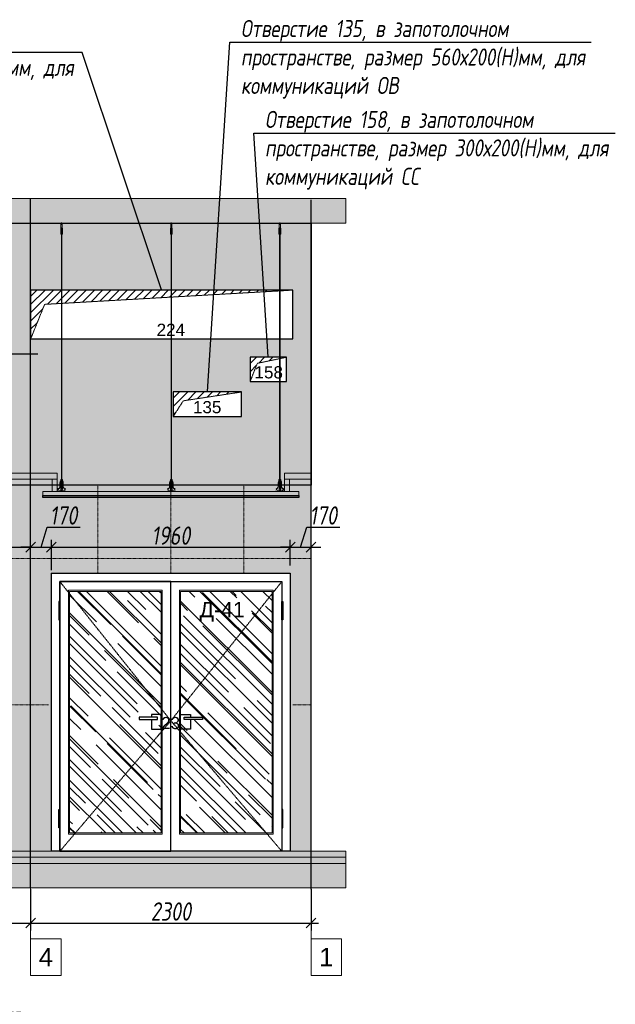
# Model space of a CAD drawing. Header units: millimetres. Extents: x -57162 to 485422, y -209335 to -9481.
# Tile 245 of 256: x 269166 to 274052, y -201041 to -192969. Entities that reach past the tile are written whole.
import ezdxf
from ezdxf import colors
from ezdxf.entities.mleader import LeaderData, LeaderLine
from ezdxf.math import Vec2, Vec3

# ---------------------------------------------------------------- set-up
doc = ezdxf.new("R2010")
doc.units = ezdxf.units.MM
doc.linetypes.add('( Hidden )', pattern=[0.375, 0.25, -0.125])
doc.linetypes.add('DASHDOT', pattern=[25.4, 12.7, -6.35, 0, -6.35])
doc.layers.get('Defpoints').update_dxf_attribs({"color": 31})
for name, color, linetype, lineweight in [('01 Остекление', 152, 'Continuous', 5), ('3_RC_Ceiling', 253, 'Continuous', 5), ('A-DETL-GENF', 7, 'Continuous', 5), ('meb', 26, 'Continuous', 15)]:
    doc.layers.add(name, color=color, linetype=linetype, lineweight=lineweight)
doc.layers.add('dim_per', color=7, linetype='Continuous', lineweight=9, true_color=0x1c3800)
doc.layers.add('dim_razv', color=7, linetype='DASHDOT', lineweight=9, true_color=0x183018)
doc.styles.add('fl_iso paper', font='isocpeur.ttf', dxfattribs={"width": 0.8, "oblique": 10})
doc.styles.get("Standard").update_dxf_attribs({"font": 'arial.ttf'})
doc.dimstyles.new('In tre 1_50', dxfattribs={"dimtxt": 150, "dimasz": 80, "dimexe": 60, "dimexo": 10, "dimgap": 20, "dimtad": 1, "dimdec": 0, "dimrnd": 5, "dimzin": 0, "dimdsep": 46, "dimtxsty": 'fl_iso paper', "dimblk": 'OBLIQUE', "dimcen": 0, "dimdle": 60, "dimadec": 0, "dimazin": 0, "dimtfac": 1, "dimtdec": 0, "dimtofl": 0, "dimtmove": 1, "dimatfit": 1, "dimfxl": 40, "dimtolj": 1, "dimtzin": 0, "dimarcsym": 1})

# ---------------------------------------------------------------- blocks, each defined once
blk = doc.blocks.new('_Oblique')
at = {"color": 0, "linetype": 'ByBlock', "lineweight": -2}
blk.add_line((-0.5, -0.5), (0.5, 0.5), dxfattribs=at)
blk = doc.blocks.new('*D852')
at = {"layer": 'Defpoints', "color": 0, "linetype": 'ByBlock', "transparency": 16777216}
for p in [(269256.2, -200086.3), (262006.2, -200152.1), (269256.2, -200375.5)]:
    blk.add_point(p, dxfattribs=at)
at = {"layer": 'dim_razv', "color": 0, "linetype": 'ByBlock', "lineweight": -2, "transparency": 16777216}
for p, q in [((269256.2, -200096.3), (269256.2, -200435.5)), ((262006.2, -200162.1), (262006.2, -200435.5)), ((261946.2, -200375.5), (269316.2, -200375.5))]:
    blk.add_line(p, q, dxfattribs=at)
at = {"layer": 'dim_razv', "color": 0, "linetype": 'ByBlock', "lineweight": -2, "transparency": 16777216, "xscale": 80, "yscale": 80, "zscale": 80, "rotation": 180}
blk.add_blockref('_Oblique', (262006.2, -200375.5), dxfattribs=at)
at = {"layer": 'dim_razv', "color": 0, "linetype": 'ByBlock', "lineweight": -2, "transparency": 16777216, "xscale": 80, "yscale": 80, "zscale": 80}
blk.add_blockref('_Oblique', (269256.2, -200375.5), dxfattribs=at)
at = {"layer": 'dim_razv', "color": 0, "linetype": 'ByBlock', "transparency": 16777216, "insert": (265631.2, -200280.5), "char_height": 150, "attachment_point": 5, "style": 'fl_iso paper'}
blk.add_mtext('\\A1;7250', dxfattribs=at)
blk = doc.blocks.new('*D853')
at = {"layer": 'Defpoints', "color": 0, "linetype": 'ByBlock', "transparency": 16777216}
for p in [(269256.2, -200086.3), (271556.2, -200086.3), (271556.2, -200375.5)]:
    blk.add_point(p, dxfattribs=at)
at = {"layer": 'dim_razv', "color": 0, "linetype": 'ByBlock', "lineweight": -2, "transparency": 16777216}
for p, q in [((269256.2, -200096.3), (269256.2, -200435.5)), ((271556.2, -200096.3), (271556.2, -200435.5)), ((269196.2, -200375.5), (271616.2, -200375.5))]:
    blk.add_line(p, q, dxfattribs=at)
at = {"layer": 'dim_razv', "color": 0, "linetype": 'ByBlock', "lineweight": -2, "transparency": 16777216, "xscale": 80, "yscale": 80, "zscale": 80, "rotation": 180}
blk.add_blockref('_Oblique', (269256.2, -200375.5), dxfattribs=at)
at = {"layer": 'dim_razv', "color": 0, "linetype": 'ByBlock', "lineweight": -2, "transparency": 16777216, "xscale": 80, "yscale": 80, "zscale": 80}
blk.add_blockref('_Oblique', (271556.2, -200375.5), dxfattribs=at)
at = {"layer": 'dim_razv', "color": 0, "linetype": 'ByBlock', "transparency": 16777216, "insert": (270406.2, -200280.5), "char_height": 150, "attachment_point": 5, "style": 'fl_iso paper'}
blk.add_mtext('\\A1;2300', dxfattribs=at)
blk = doc.blocks.new('*D827')
at = {"layer": 'Defpoints', "color": 0, "linetype": 'ByBlock', "transparency": 16777216}
for p in [(269256.2, -197293.8), (268456.2, -197519), (269256.2, -197488.2)]:
    blk.add_point(p, dxfattribs=at)
at = {"layer": 'dim_razv', "color": 0, "linetype": 'ByBlock', "lineweight": -2, "transparency": 16777216}
for p, q in [((268456.2, -197509), (268456.2, -197233.8)), ((269256.2, -197478.2), (269256.2, -197233.8)), ((268396.2, -197293.8), (269316.2, -197293.8))]:
    blk.add_line(p, q, dxfattribs=at)
at = {"layer": 'dim_razv', "color": 0, "linetype": 'ByBlock', "lineweight": -2, "transparency": 16777216, "xscale": 80, "yscale": 80, "zscale": 80, "rotation": 180}
blk.add_blockref('_Oblique', (268456.2, -197293.8), dxfattribs=at)
at = {"layer": 'dim_razv', "color": 0, "linetype": 'ByBlock', "lineweight": -2, "transparency": 16777216, "xscale": 80, "yscale": 80, "zscale": 80}
blk.add_blockref('_Oblique', (269256.2, -197293.8), dxfattribs=at)
at = {"layer": 'dim_razv', "color": 0, "linetype": 'ByBlock', "transparency": 16777216, "insert": (268856.2, -197198.8), "char_height": 150, "attachment_point": 5, "style": 'fl_iso paper'}
blk.add_mtext('\\A1;800', dxfattribs=at)
blk = doc.blocks.new('*D828')
at = {"layer": 'Defpoints', "color": 0, "linetype": 'ByBlock', "transparency": 16777216}
for p in [(269426.2, -197293.8), (269256.2, -197488.2), (269426.2, -197492.6)]:
    blk.add_point(p, dxfattribs=at)
at = {"layer": 'dim_razv', "color": 0, "linetype": 'ByBlock', "lineweight": -2, "transparency": 16777216}
for p, q in [((269341.2, -197293.8), (269390.7, -197128.8)), ((269390.7, -197128.8), (269661.2, -197128.8)), ((269256.2, -197478.2), (269256.2, -197233.8)), ((269426.2, -197482.6), (269426.2, -197233.8)), ((269256.2, -197293.8), (269176.2, -197293.8)), ((269256.2, -197293.8), (269426.2, -197293.8)), ((269426.2, -197293.8), (269506.2, -197293.8))]:
    blk.add_line(p, q, dxfattribs=at)
at = {"layer": 'dim_razv', "color": 0, "linetype": 'ByBlock', "lineweight": -2, "transparency": 16777216, "xscale": 80, "yscale": 80, "zscale": 80}
blk.add_blockref('_Oblique', (269256.2, -197293.8), dxfattribs=at)
at = {"layer": 'dim_razv', "color": 0, "linetype": 'ByBlock', "lineweight": -2, "transparency": 16777216, "xscale": 80, "yscale": 80, "zscale": 80, "rotation": 180}
blk.add_blockref('_Oblique', (269426.2, -197293.8), dxfattribs=at)
at = {"layer": 'dim_razv', "color": 0, "linetype": 'ByBlock', "transparency": 16777216, "insert": (269525.9, -197033.8), "char_height": 150, "attachment_point": 5, "style": 'fl_iso paper'}
blk.add_mtext('\\A1;170', dxfattribs=at)
blk = doc.blocks.new('*D829')
at = {"layer": 'Defpoints', "color": 0, "linetype": 'ByBlock', "transparency": 16777216}
for p in [(271386.2, -197293.8), (269426.2, -197492.6), (271386.2, -197452.8)]:
    blk.add_point(p, dxfattribs=at)
at = {"layer": 'dim_razv', "color": 0, "linetype": 'ByBlock', "lineweight": -2, "transparency": 16777216}
for p, q in [((269426.2, -197482.6), (269426.2, -197233.8)), ((271386.2, -197442.8), (271386.2, -197233.8)), ((269366.2, -197293.8), (271446.2, -197293.8))]:
    blk.add_line(p, q, dxfattribs=at)
at = {"layer": 'dim_razv', "color": 0, "linetype": 'ByBlock', "lineweight": -2, "transparency": 16777216, "xscale": 80, "yscale": 80, "zscale": 80, "rotation": 180}
blk.add_blockref('_Oblique', (269426.2, -197293.8), dxfattribs=at)
at = {"layer": 'dim_razv', "color": 0, "linetype": 'ByBlock', "lineweight": -2, "transparency": 16777216, "xscale": 80, "yscale": 80, "zscale": 80}
blk.add_blockref('_Oblique', (271386.2, -197293.8), dxfattribs=at)
at = {"layer": 'dim_razv', "color": 0, "linetype": 'ByBlock', "transparency": 16777216, "insert": (270406.2, -197198.8), "char_height": 150, "attachment_point": 5, "style": 'fl_iso paper'}
blk.add_mtext('\\A1;1960', dxfattribs=at)
blk = doc.blocks.new('*D830')
at = {"layer": 'Defpoints', "color": 0, "linetype": 'ByBlock', "transparency": 16777216}
for p in [(271556.2, -197293.8), (271556.2, -197448.4), (271386.2, -197452.8)]:
    blk.add_point(p, dxfattribs=at)
at = {"layer": 'dim_razv', "color": 0, "linetype": 'ByBlock', "lineweight": -2, "transparency": 16777216}
for p, q in [((271471.2, -197293.8), (271520.7, -197128.8)), ((271520.7, -197128.8), (271791.2, -197128.8)), ((271386.2, -197442.8), (271386.2, -197233.8)), ((271556.2, -197438.4), (271556.2, -197233.8)), ((271386.2, -197293.8), (271306.2, -197293.8)), ((271386.2, -197293.8), (271556.2, -197293.8)), ((271556.2, -197293.8), (271636.2, -197293.8))]:
    blk.add_line(p, q, dxfattribs=at)
at = {"layer": 'dim_razv', "color": 0, "linetype": 'ByBlock', "lineweight": -2, "transparency": 16777216, "xscale": 80, "yscale": 80, "zscale": 80}
blk.add_blockref('_Oblique', (271386.2, -197293.8), dxfattribs=at)
at = {"layer": 'dim_razv', "color": 0, "linetype": 'ByBlock', "lineweight": -2, "transparency": 16777216, "xscale": 80, "yscale": 80, "zscale": 80, "rotation": 180}
blk.add_blockref('_Oblique', (271556.2, -197293.8), dxfattribs=at)
at = {"layer": 'dim_razv', "color": 0, "linetype": 'ByBlock', "transparency": 16777216, "insert": (271655.9, -197033.8), "char_height": 150, "attachment_point": 5, "style": 'fl_iso paper'}
blk.add_mtext('\\A1;170', dxfattribs=at)
blk = doc.blocks.new('*U904')
at = {"layer": '3_RC_Ceiling', "ltscale": 20}
for p, q in [((490274.8, -63410.2), (490274.8, -63470.1)), ((490284.8, -63448.3), (490274.8, -63448.3)), ((490279.8, -63405.3), (490279.8, -63424.4)), ((490284.8, -63410.2), (490284.8, -63470.1)), ((490272.3, -63462.5), (490277.8, -63462.5)), ((490272.3, -63491), (490277.8, -63491)), ((490284.8, -63470.1), (490274.8, -63470.1)), ((490277.8, -63449.5), (490277.8, -63470.1)), ((490277.8, -63497.8), (490277.8, -63457.1)), ((490277.9, -65491.9), (490277.8, -63504)), ((490281.8, -63449.5), (490281.8, -63470.1)), ((490281.8, -63497.8), (490281.8, -63457)), ((490281.8, -63462.5), (490287.3, -63462.5)), ((490281.8, -63491), (490287.3, -63491)), ((490281.9, -65491.9), (490281.8, -63504.1)), ((490272.4, -65524.1), (490277.9, -65524.1)), ((490277.9, -65511.1), (490277.9, -65482.6)), ((490277.9, -65559.3), (490277.9, -65518.6)), ((490281.9, -65511.1), (490281.9, -65482.6)), ((490281.9, -65559.4), (490281.9, -65518.6)), ((490281.9, -65524.1), (490287.4, -65524.1)), ((490272.4, -65552.6), (490277.9, -65552.6)), ((490285.6, -65568.8), (490274.1, -65568.8)), ((490274.1, -65586.8), (490274.1, -65597.8)), ((490274.1, -65597.8), (490274.1, -65604.3)), ((490276.5, -65574.8), (490276.5, -65571.4)), ((490277.9, -65570.9), (490277, -65570.9)), ((490277.9, -65575.3), (490277, -65575.3)), ((490277.4, -65574.8), (490277.3, -65570.9)), ((490277.9, -65574.8), (490277.4, -65574.8)), ((490277.9, -65582.5), (490277.9, -65566.3)), ((490281.9, -65552.6), (490287.4, -65552.6)), ((490281.9, -65582.5), (490281.9, -65566.3)), ((490282.8, -65570.9), (490281.9, -65570.9)), ((490282.4, -65574.8), (490281.9, -65574.8)), ((490282.8, -65575.3), (490281.9, -65575.3)), ((490282.4, -65574.8), (490282.4, -65570.9)), ((490283.3, -65574.8), (490283.3, -65571.4)), ((490285.6, -65586.8), (490285.6, -65597.8)), ((490285.6, -65597.8), (490285.6, -65604.3))]:
    blk.add_line(p, q, dxfattribs=at)
at = {"layer": '3_RC_Ceiling', "ltscale": 20, "elevation": -5.1}
blk.add_lwpolyline([(490272.3, -63451.8), (490272.3, -63502.6, 0.311691), (490287.3, -63502.6), (490287.3, -63451.8, 0.333333)], format="xyb", close=True, dxfattribs=at)
at = {"layer": '3_RC_Ceiling', "ltscale": 20}
for points in [[(490282, -63457.5, 0.15158), (490281.9, -63457.1, 0.106977), (490281.4, -63456.6, 0.07462), (490280.7, -63456.3, 0.061287), (490279.8, -63456.2, 0.061287), (490279, -63456.3, 0.07462), (490278.3, -63456.6, 0.106977), (490277.8, -63457.1, 0.15158), (490277.7, -63457.5, 0.156429), (490277.8, -63458, 0.106977)], [(490282, -63497.3, -0.15158), (490281.9, -63497.7, -0.106977), (490281.4, -63498.2, -0.07462), (490280.7, -63498.5, -0.061287), (490279.8, -63498.6, -0.061287), (490279, -63498.5, -0.07462), (490278.3, -63498.2, -0.106977), (490277.8, -63497.7, -0.15158), (490277.7, -63497.3, -0.156429), (490277.8, -63496.8, -0.106977)], [(490282, -63457.5, -0.164855), (490281.8, -63458, -0.106977)], [(490281.8, -63496.8, -0.164855), (490282, -63497.3, -0.15158)], [(490287.4, -65524.7, -0.160742), (490293.9, -65538), (490293.9, -65568.4, 0.196304), (490301, -65585.9, -0.186577), (490301.9, -65587.9, 0.403263), (490303.4, -65589.3), (490303.4, -65589.3, 0.315299), (490304.8, -65588.4), (490305, -65587.7, -0.253979), (490306.1, -65586.8, -0.113914), (490306.5, -65586.8, -0.349227), (490307.7, -65588.2), (490307.7, -65590.4, -0.065543), (490307.5, -65591.7), (490306.1, -65596.9, -0.339454), (490296.4, -65604.3), (490263.3, -65604.3, -0.339454), (490253.6, -65596.9), (490252.2, -65591.7, -0.065543), (490252, -65590.4), (490252, -65588.2, -0.349227), (490253.2, -65586.8, -0.113914), (490253.6, -65586.8, -0.253979), (490254.7, -65587.7), (490254.9, -65588.4, 0.315299), (490256.4, -65589.3), (490256.4, -65589.3, 0.403263), (490257.9, -65587.9, -0.186577), (490258.7, -65585.9, 0.196304), (490265.9, -65568.4), (490265.9, -65538, -0.160742), (490272.4, -65524.7)], [(490282, -65519.1, 0.15158), (490281.9, -65518.6, 0.106977), (490281.4, -65518.2, 0.07462), (490280.7, -65517.9, 0.061287), (490279.9, -65517.8, 0.061287), (490279, -65517.9, 0.07462), (490278.3, -65518.2, 0.106977), (490277.8, -65518.6, 0.15158), (490277.7, -65519.1, 0.156429), (490277.9, -65519.6, 0.106977)], [(490282, -65519.1, -0.164855), (490281.9, -65519.6, -0.106977)], [(490285.6, -65588.8), (490286.4, -65588.8, 0.414214), (490286.9, -65588.3), (490286.9, -65587.3, 0.414214), (490286.4, -65586.8), (490273.4, -65586.8, 0.414214), (490272.9, -65587.3), (490272.9, -65588.3, 0.414214), (490273.4, -65588.8), (490274.1, -65588.8)], [(490285.6, -65595.8), (490286.4, -65595.8, -0.414214), (490286.9, -65596.3), (490286.9, -65597.3, -0.414214), (490286.4, -65597.8), (490273.4, -65597.8, -0.414214), (490272.9, -65597.3), (490272.9, -65596.3, -0.414214), (490273.4, -65595.8), (490274.1, -65595.8)], [(490285.6, -65604.3), (490285.6, -65605.3, -0.414214), (490282.6, -65608.3), (490277.1, -65608.3, -0.414214), (490274.1, -65605.3), (490274.1, -65604.3)], [(490282, -65558.9, -0.15158), (490281.9, -65559.3, -0.106977), (490281.4, -65559.8, -0.07462), (490280.7, -65560.1, -0.061287), (490279.9, -65560.2, -0.061287), (490279, -65560.1, -0.07462), (490278.3, -65559.8, -0.106977), (490277.8, -65559.3, -0.15158), (490277.7, -65558.9, -0.156429), (490277.9, -65558.4, -0.106977)], [(490281.9, -65558.4, -0.164855), (490282, -65558.9, -0.15158)]]:
    blk.add_lwpolyline(points, format="xyb", dxfattribs=at)
blk.add_lwpolyline([(490272.4, -65513.4), (490272.4, -65564.2, 0.311691), (490287.4, -65564.2), (490287.4, -65513.4, 0.333333)], format="xyb", close=True, dxfattribs=at)
at = {"layer": '3_RC_Ceiling', "ltscale": 20, "const_width": 2.22}
blk.add_lwpolyline([(490307.6, -65584.7, -1), (490312.1, -65584.7), (490312.1, -65586.3, -0.267949), (490311.4, -65587.5, 0.57735), (490311.4, -65589.9, -0.267949), (490312.1, -65591.1), (490312.1, -65593.7, -0.267949), (490311.4, -65594.9, 0.57735), (490311.4, -65597.3, -0.267949), (490312.1, -65598.5), (490312.1, -65601.2, -0.267949), (490311.4, -65602.4, 0.57735), (490311.4, -65604.8, -0.267949), (490312.1, -65606), (490312.1, -65608.8, -0.414214), (490310.7, -65610.2), (490304.5, -65610.2, -0.247529), (490303.3, -65609.6, 0.247529), (490302.2, -65609), (490298.3, -65609, 0.247529), (490297.1, -65609.6, -0.247529), (490296, -65610.2), (490282.3, -65610.2, -0.267949), (490281.1, -65609.5, 0.57735), (490278.7, -65609.5, -0.267949), (490277.5, -65610.2), (490263.7, -65610.2, -0.247529), (490262.6, -65609.6, 0.247529), (490261.4, -65609), (490257.6, -65609, 0.247529), (490256.4, -65609.6, -0.247529), (490255.3, -65610.2), (490249, -65610.2, -0.414214), (490247.6, -65608.8), (490247.6, -65606, -0.267949), (490248.3, -65604.8, 0.57735), (490248.3, -65602.4, -0.267949), (490247.6, -65601.2), (490247.6, -65598.5, -0.267949), (490248.3, -65597.3, 0.57735), (490248.3, -65594.9, -0.267949), (490247.6, -65593.7), (490247.6, -65591.1, -0.267949), (490248.3, -65589.9, 0.57735), (490248.3, -65587.5, -0.267949), (490247.6, -65586.3), (490247.6, -65584.7, -1), (490252.1, -65584.7, -1)], format="xyb", dxfattribs=at)
at = {"layer": '3_RC_Ceiling', "ltscale": 20, "flags": 128}
blk.add_lwpolyline([(490285.6, -65586.8, -0.414214), (490286.1, -65586.3), (490286.6, -65586.3), (490286.6, -65573.3), (490286.1, -65573.3, -0.414214), (490285.6, -65572.8), (490285.6, -65567.9), (490274.1, -65567.9), (490274.1, -65572.8, -0.414214), (490273.6, -65573.3), (490273.1, -65573.3), (490273.1, -65586.3), (490273.6, -65586.3, -0.414214), (490274.1, -65586.8)], format="xyb", dxfattribs=at)
at = {"layer": '3_RC_Ceiling', "ltscale": 20}
for centre in [(490279.8, -63466.3), (490279.8, -63486.3), (490279.9, -65527.8), (490279.9, -65547.8)]:
    blk.add_circle(centre, 1.6, dxfattribs=at)
for centre, radius, start, end in [((490279.8, -63476.3), 2.8, 131.81165, 228.19115), ((490279.8, -63476.3), 2.8, 131.81165, 228.19115), ((490279.8, -63476.3), 2.8, 48.19102, 131.81165), ((490279.8, -63476.3), 2.8, 228.19115, 311.81178), ((490279.8, -63476.3), 2.8, 311.81178, 48.19102), ((490279.9, -65537.8), 2.8, 131.81165, 228.19115), ((490279.9, -65537.8), 2.8, 131.81165, 228.19115), ((490279.9, -65537.8), 2.8, 48.19102, 131.81165), ((490279.9, -65537.8), 2.8, 228.19115, 311.81178), ((490279.9, -65537.8), 2.8, 311.81178, 48.19102), ((490277, -65571.4), 0.5, 90.0014, 180.0014), ((490277, -65574.8), 0.5, 180.0014, 270.0014), ((490278.4, -65582.5), 0.531, 180.0014, 219.64067), ((490279.1, -65581.9), 1.44, 219.64067, 243.43635), ((490279.6, -65581), 2.48, 243.43635, 258.30048), ((490279.9, -65579.5), 3.99, 258.30048, 270.0014), ((490279.9, -65579.5), 3.99, 270.0014, 281.70232), ((490280.2, -65581), 2.48, 281.70232, 296.56645), ((490280.6, -65581.9), 1.44, 296.56645, 320.36213), ((490281.3, -65582.5), 0.531, 320.36213, 0.0014), ((490282.8, -65571.4), 0.5, 0.0014, 90.0014), ((490282.8, -65574.8), 0.5, 270.0014, 0.0014)]:
    blk.add_arc(centre, radius, start, end, dxfattribs=at)

msp = doc.modelspace()

# ---------------------------------------------------------------- hatches: boundary and pattern name
at = {"linetype": '( Hidden )', "lineweight": 13, "ltscale": 1000}
h = msp.add_hatch(dxfattribs=at)
h.set_pattern_fill('ANSI31', color=253, scale=15)
h.set_pattern_definition([(45, (100633.395, 850), (-33.6759605, 33.6759605), [])])
h.paths.add_polyline_path([(269256.2, -195586.3), (269256.2, -195186.3), (271406.2, -195186.3), (269370.7, -195303.1)])
h = msp.add_hatch(dxfattribs=at)
h.set_pattern_fill('ANSI31', color=253, scale=15)
h.set_pattern_definition([(45, (102433.395, 300), (-33.6759605, 33.6759605), [])])
h.paths.add_polyline_path([(271056.2, -195936.3), (271056.2, -195736.3), (271356.2, -195736.3), (271115.8, -195786.2)])
h = msp.add_hatch(dxfattribs=at)
h.set_pattern_fill('ANSI31', color=253, scale=15)
h.set_pattern_definition([(45, (101803.395, 15), (-33.6759605, 33.6759605), [])])
h.paths.add_polyline_path([(270426.2, -196221.3), (270426.2, -196021.3), (270986.2, -196021.3), (270508.3, -196093.6)])
at = {"layer": '01 Остекление', "linetype": 'ByBlock', "transparency": 33554585}
h = msp.add_hatch(dxfattribs=at)
h.set_pattern_fill('AR-RROOF', color=256, scale=7, angle=-45, style=0)
h.set_pattern_definition([(315, (-27500.24, 11739.97), (402.31547, -150.8683), [2667, -355.6, 889, -177.8]), (315, (-27270.17, 11635.62), (41.48878, 292.93595), [533.4, -58.674, 1066.8, -133.35]), (315, (-27330.52, 11783.98), (737.997448, -569.527843), [1422.4, -248.92, 711.2, -177.8])])
h.paths.add_polyline_path([(270486.2, -197656.3), (271236.2, -197656.3), (271236.2, -199636.3), (270486.2, -199636.3)])
h.paths.add_polyline_path([(270326.2, -197656.3), (269576.2, -197656.3), (269576.2, -199636.3), (270326.2, -199636.3)])
at = {"layer": 'A-DETL-GENF'}
h = msp.add_hatch(dxfattribs=at)
h.set_pattern_fill('ANSI35', color=256, scale=20, style=0)
h.set_pattern_definition([(45, (131897, -202177.55), (-89.80256, 89.80256), []), (45, (131986.8, -202177.55), (-89.80256, 89.80256), [158.75, -31.75, 0, -31.75])])
h.paths.add_polyline_path([(251971.2, -194636.3), (271842.5, -194636.3), (271842.5, -194436.3), (251971.2, -194436.3)])
h = msp.add_hatch(dxfattribs=at)
h.set_pattern_fill('AR-CONC', color=256, style=0)
h.set_pattern_definition([(50, (131897, -207627.55), (182.18467, -15.93909), [19.05, -209.55]), (355, (131897, -207627.55), (-35.24342, 191.05685), [15.24, -167.64058]), (100.45144, (131912.18, -207628.88), (146.94125, 175.11775), [16.19, -178.09024]), (46.1842, (131897, -207576.75), (271.07904, -42.04233), [28.575, -314.325]), (96.63556, (131919.6, -207580.25), (237.40413, 247.4261), [24.285, -267.1356]), (351.18415, (131897, -207576.75), (237.40413, 247.4261), [22.85997, -251.45973]), (21, (131922.4, -207589.45), (151.61439, -102.2652), [19.05, -209.55]), (326, (131922.4, -207589.45), (61.80203, 184.18797), [15.24, -167.64]), (71.45144, (131935.04, -207597.97), (213.41642, 81.92277), [16.19, -178.08994]), (37.5, (131897, -207627.55), (3.088603, 84.55504), [0, -165.608, 0, -170.18, 0, -168.275]), (7.5, (131897, -207627.55), (66.81966, 100.180575), [0, -97.028, 0, -161.798, 0, -64.135]), (327.5, (131840.36, -207627.55), (135.590595, -5.728744), [0, -63.5, 0, -198.12, 0, -262.89]), (317.5, (131814.96, -207627.55), (148.12918, 25.42649), [0, -82.55, 0, -131.572, 0, -186.69])])
h.paths.add_polyline_path([(251971.2, -199836.3), (271842.5, -199836.3), (271842.5, -199786.3), (251971.2, -199786.3)])
h = msp.add_hatch(dxfattribs=at)
h.set_pattern_fill('ANSI35', color=256, scale=10, style=0)
h.set_pattern_definition([(45, (131897, -207627.55), (-44.90128, 44.90128), []), (45, (131941.9, -207627.55), (-44.90128, 44.90128), [79.375, -15.875, 0, -15.875])])
h.paths.add_polyline_path([(271842.5, -199886.3), (251971.2, -199886.3), (251971.2, -199836.3), (271842.5, -199836.3)])
h = msp.add_hatch(dxfattribs=at)
h.set_pattern_fill('ANSI35', color=256, scale=20, style=0)
h.set_pattern_definition([(45, (131897, -207627.55), (-89.80256, 89.80256), []), (45, (131986.8, -207627.55), (-89.80256, 89.80256), [158.75, -31.75, 0, -31.75])])
h.paths.add_polyline_path([(251971.2, -200086.3), (271842.5, -200086.3), (271842.5, -199886.3), (251971.2, -199886.3)])
at = {"layer": 'dim_razv', "linetype": 'ByBlock', "true_color": 0xd9d9d9, "transparency": 33554687}
h = msp.add_hatch(color=254, dxfattribs=at)
h.dxf.hatch_style = 1
h.paths.add_polyline_path([(252456.2, -194636.3), (271556.2, -194636.3), (271556.2, -196786.3), (252456.2, -196786.3)])
h.paths.add_polyline_path([(259856.2, -195886.3), (260356.2, -195886.3), (260356.2, -195386.3), (259856.2, -195386.3)], flags=16)
h.paths.add_polyline_path([(260706.2, -196186.3), (262006.2, -196186.3), (262006.2, -195386.3), (260706.2, -195386.3)], flags=16)
h.paths.add_polyline_path([(262006.2, -196186.3), (263256.2, -196186.3), (263256.2, -195386.3), (262006.2, -195386.3)], flags=16)
h.paths.add_polyline_path([(260306.2, -196836.3), (262006.2, -196836.3), (262006.2, -196436.3), (260306.2, -196436.3)])
h.paths.add_polyline_path([(269256.2, -195586.3), (271406.2, -195586.3), (271406.2, -195186.3), (269256.2, -195186.3)], flags=16)
h.paths.add_polyline_path([(270426.2, -196221.3), (270986.2, -196221.3), (270986.2, -196021.3), (270426.2, -196021.3)], flags=16)
h.paths.add_polyline_path([(271056.2, -195936.3), (271356.2, -195936.3), (271356.2, -195736.3), (271056.2, -195736.3)], flags=16)
at = {"layer": 'dim_razv', "true_color": 0xffffff, "transparency": 33554687}
h = msp.add_hatch(dxfattribs=at)
h.set_pattern_fill('AR-SAND', scale=3, angle=315)
h.set_pattern_definition([(352.5, (120932.77, 10341.21), (100.426047, 107.214405), [0, -115.824, 0, -129.54, 0, -123.825]), (322.5, (120932.77, 10341.21), (247.41986, 56.70328), [0, -62.484, 0, -104.394, 0, -40.005]), (282.5, (120866.5, 10407.49), (168.099694, -167.48995), [0, -38.1, 0, -137.16, 0, -179.07]), (272.5, (120866.5, 10407.49), (209.26523, -114.68433), [0, -19.05, 0, -89.916, 0, -102.87])])
h.paths.add_polyline_path([(253946.2, -196886.3), (255046.2, -196886.3), (255046.2, -199786.3), (253946.2, -199786.3)], flags=16)
h.paths.add_polyline_path([(256016.2, -196886.3), (257116.2, -196886.3), (257116.2, -199786.3), (256016.2, -199786.3)], flags=16)
h.paths.add_polyline_path([(257702.7, -196886.3), (257502.7, -196886.3), (257502.7, -199786.3), (257702.7, -199786.3)], flags=16)
h.paths.add_polyline_path([(258086.2, -196886.3), (259186.2, -196886.3), (259186.2, -199786.3), (258086.2, -199786.3)], flags=16)
h.paths.add_polyline_path([(259876.2, -197506.3), (261836.2, -197506.3), (261836.2, -199786.3), (259876.2, -199786.3)], flags=16)
h.paths.add_polyline_path([(263956.2, -196886.3), (268456.2, -196886.3), (268456.2, -199786.3), (263956.2, -199786.3)], flags=16)
h.paths.add_polyline_path([(269426.2, -197506.3), (271386.2, -197506.3), (271386.2, -199786.3), (269426.2, -199786.3)], flags=16)
h.paths.add_polyline_path([(253396.2, -197176.3), (253396.2, -199786.3), (271556.2, -199786.3), (271556.2, -196786.3), (252456.2, -196786.3), (252456.2, -199786.3), (252556.2, -199786.3), (252556.2, -197176.3)])

# ---------------------------------------------------------------- linework, layer by layer
at = {"lineweight": 13}
for points in [[(251971.2, -194636.3), (271842.5, -194636.3), (271842.5, -194436.3), (251971.2, -194436.3)], [(269037.7, -196686.3), (269256.2, -196686.3), (269256.2, -196736.3), (269037.7, -196736.3)], [(269474.7, -196686.3), (269256.2, -196686.3), (269256.2, -196736.3), (269474.7, -196736.3)], [(271337.7, -196686.3), (271556.2, -196686.3), (271556.2, -196736.3), (271337.7, -196736.3)], [(252456.2, -199786.3), (252456.2, -196786.3), (260626.2, -196786.3), (260626.2, -196786.3), (261506.2, -196786.3), (261506.2, -196786.3), (269256.2, -196786.3), (269256.2, -196786.3), (271556.2, -196786.3), (271556.2, -199786.3)], [(269474.7, -196836.3), (269431.5, -196836.3), (269431.5, -196736.3), (269474.7, -196736.3)], [(271337.7, -196836.3), (271380.9, -196836.3), (271380.9, -196736.3), (271337.7, -196736.3)], [(269356.2, -196836.3), (271456.2, -196836.3), (271456.2, -196871.3), (269356.2, -196871.3)], [(269425.4, -197506.3), (271385.4, -197506.3), (271387, -199786.3), (269427, -199786.3)], [(251971.2, -199836.3), (271842.5, -199836.3), (271842.5, -199786.3), (251971.2, -199786.3)], [(271842.5, -199886.3), (251971.2, -199886.3), (251971.2, -199836.3), (271842.5, -199836.3)], [(251971.2, -200086.3), (271842.5, -200086.3), (271842.5, -199886.3), (251971.2, -199886.3)]]:
    msp.add_lwpolyline(points, close=True, dxfattribs=at)
at = {"lineweight": 30}
for points in [[(269256.2, -200086.3), (269256.2, -194436.3)], [(271556.2, -200096.3), (271556.2, -194446.3)]]:
    msp.add_lwpolyline(points, dxfattribs=at)
at = {"linetype": 'ByBlock'}
for points in [[(252456.2, -194636.3), (271556.2, -194636.3), (271556.2, -196786.3), (252456.2, -196786.3)], [(269256.2, -195586.3), (271406.2, -195586.3), (271406.2, -195186.3), (269256.2, -195186.3)], [(271056.2, -195936.3), (271356.2, -195936.3), (271356.2, -195736.3), (271056.2, -195736.3)], [(270426.2, -196221.3), (270986.2, -196221.3), (270986.2, -196021.3), (270426.2, -196021.3)], [(269426.2, -197506.3), (271386.2, -197506.3), (271386.2, -199786.3), (269426.2, -199786.3)], [(270406.2, -197576.3), (269496.2, -197576.3), (269496.2, -199786.3), (270406.2, -199786.3)], [(269496.2, -197576.3), (271316.2, -197576.3), (271316.2, -199786.3), (269496.2, -199786.3)], [(270406.2, -197576.3), (271316.2, -197576.3), (271316.2, -199786.3), (270406.2, -199786.3)], [(269496.2, -197738.7), (269486.2, -197738.7), (269486.2, -197888.7), (269496.2, -197888.7)], [(271316.2, -197738.7), (271326.2, -197738.7), (271326.2, -197888.7), (271316.2, -197888.7)], [(270296.2, -198686.3), (270146.2, -198686.3), (270146.2, -198706.3), (270296.2, -198706.3)], [(270516.2, -198686.3), (270666.2, -198686.3), (270666.2, -198706.3), (270516.2, -198706.3)], [(269496.2, -199594), (269486.2, -199594), (269486.2, -199444), (269496.2, -199444)], [(271316.2, -199594), (271326.2, -199594), (271326.2, -199444), (271316.2, -199444)]]:
    msp.add_lwpolyline(points, close=True, dxfattribs=at)
at = {"color": 253, "linetype": '( Hidden )', "lineweight": 13, "ltscale": 15}
for points in [[(269256.2, -195586.3), (269256.2, -195186.3), (271406.2, -195186.3), (269370.7, -195303.1)], [(271056.2, -195936.3), (271056.2, -195736.3), (271356.2, -195736.3), (271115.8, -195786.2)], [(270426.2, -196221.3), (270426.2, -196021.3), (270986.2, -196021.3), (270508.3, -196093.6)]]:
    msp.add_lwpolyline(points, close=True, dxfattribs=at)
msp.add_lwpolyline([(269356.2, -196871.3), (271456.2, -196871.3), (271456.2, -196886.3), (269356.2, -196886.3)], close=True)
for points in [[(269496.2, -197576.3), (270406.2, -198716.3), (269496.2, -199786.3)], [(271316.2, -197576.3), (270406.2, -198716.3), (271316.2, -199786.3)]]:
    msp.add_lwpolyline(points, dxfattribs=at)
at = {"linetype": 'ByBlock'}
for points in [[(270246.2, -198706.3), (270246.2, -198786.3), (270326.2, -198786.3), (270326.2, -198666.3), (270246.2, -198666.3), (270246.2, -198686.3)], [(270566.2, -198706.3), (270566.2, -198786.3), (270486.2, -198786.3), (270486.2, -198666.3), (270566.2, -198666.3), (270566.2, -198686.3)]]:
    msp.add_lwpolyline(points, dxfattribs=at)
at = {"layer": '01 Остекление', "color": 252, "linetype": 'ByBlock', "transparency": 33554687}
for points in [[(270336.2, -197646.3), (269566.2, -197646.3), (269566.2, -199646.3), (270336.2, -199646.3)], [(270326.2, -197656.3), (269576.2, -197656.3), (269576.2, -199636.3), (270326.2, -199636.3)], [(270476.2, -197646.3), (271246.2, -197646.3), (271246.2, -199646.3), (270476.2, -199646.3)], [(270486.2, -197656.3), (271236.2, -197656.3), (271236.2, -199636.3), (270486.2, -199636.3)]]:
    msp.add_lwpolyline(points, close=True, dxfattribs=at)
at = {"layer": 'dim_razv', "color": 253, "ltscale": 0.3, "transparency": 33554687}
for points in [[(269806.2, -197506.3), (269806.2, -196786.3)], [(270406.2, -197506.3), (270406.2, -196786.3)], [(271006.2, -197506.3), (271006.2, -196786.3)], [(271556.2, -197386.3), (268456.2, -197386.3)], [(268456.2, -198586.3), (269405.4, -198585.7)], [(271556.2, -198586.3), (271405.4, -198586.4)]]:
    msp.add_lwpolyline(points, dxfattribs=at)
at = {"layer": 'meb', "color": 10}
for points in [[(269256.2, -199500), (269256.2, -200804.2)], [(271556.2, -199500), (271556.2, -200804.2)]]:
    msp.add_lwpolyline(points, dxfattribs=at)
for points in [[(269256.2, -200804.2), (269506.2, -200804.2), (269506.2, -200504.2), (269256.2, -200504.2)], [(271556.2, -200804.2), (271806.2, -200804.2), (271806.2, -200504.2), (271556.2, -200504.2)]]:
    msp.add_lwpolyline(points, close=True, dxfattribs=at)

# ---------------------------------------------------------------- block references
at = {"layer": '3_RC_Ceiling'}
for p in [(-220769.7, -131226.1), (-219869.7, -131226.1), (-218979.1, -131226.1)]:
    msp.add_blockref('*U904', p, dxfattribs=at)

# ---------------------------------------------------------------- texts
at = {"linetype": 'ByBlock', "insert": (270827, -197823.3), "char_height": 125, "attachment_point": 5}
msp.add_mtext_dynamic_manual_height_columns('Д-41', width=726.14, gutter_width=12.5, heights=[0], dxfattribs=at)
at = {"layer": 'Defpoints', "lineweight": 13, "char_height": 100, "attachment_point": 5}
for s, insert in [('224', (270406.2, -195511.3)), ('158', (271209.2, -195860.6)), ('135', (270704.3, -196146.3)), ('23', (270404.6, -198736.3))]:
    msp.add_mtext_dynamic_manual_height_columns(s, width=219.763, gutter_width=12.5, heights=[0], dxfattribs=dict(at, insert=insert))
at = {"layer": 'meb', "color": 10, "char_height": 150, "attachment_point": 5}
for s, insert in [('4', (269381.2, -200654.2)), ('1', (271681.2, -200654.2))]:
    msp.add_mtext_dynamic_manual_height_columns(s, width=165.776, gutter_width=12.5, heights=[0], dxfattribs=dict(at, insert=insert))

# ---------------------------------------------------------------- dimensions: what is measured, and where the dimension line sits
at = {"layer": 'dim_razv', "linetype": 'ByBlock'}
for base, p1, p2, picture, middle in [((269426.2, -197293.8), (269256.2, -197488.2), (269426.2, -197492.6), '*D828', (269410.7, -197033.8)), ((271556.2, -197293.8), (271386.2, -197452.8), (271556.2, -197448.4), '*D830', (271540.7, -197033.8)), ((269256.2, -197293.8), (268456.2, -197519), (269256.2, -197488.2), '*D827', (268856.2, -197198.8)), ((271386.2, -197293.8), (269426.2, -197492.6), (271386.2, -197452.8), '*D829', (270406.2, -197198.8)), ((269256.2, -200375.5), (262006.2, -200152.1), (269256.2, -200086.3), '*D852', (265631.2, -200280.5)), ((271556.2, -200375.5), (269256.2, -200086.3), (271556.2, -200086.3), '*D853', (270406.2, -200280.5))]:
    dim = msp.add_linear_dim(base=base, p1=p1, p2=p2, dimstyle='In tre 1_50', dxfattribs=at)
    dim.commit()
    dim.dimension.update_dxf_attribs({"geometry": picture, "text_midpoint": middle})

# ---------------------------------------------------------------- leaders
at = {"layer": 'dim_per', "linetype": 'ByBlock'}
ml = msp.add_multileader_mtext('Standard', dxfattribs=at)
ml.set_content('Отверстие 135, в запотолочном пространстве, размер 560х200(Н)мм, для коммуникаций ОВ', color=256, style='fl_iso paper')
ml.set_leader_properties()
ml.build(insert=Vec2(0, 0))
ml.multileader.update_dxf_attribs({"text_left_attachment_type": 6, "text_right_attachment_type": 6, "dogleg_length": 252.8})
ctx = ml.context
ctx.base_point, ctx.char_height, ctx.plane_origin = Vec3(270978.4, -193153.5), 140, Vec3(274554.1, -191139.3)
ctx.left_attachment, ctx.right_attachment = 6, 6
notes = []
notes.append((ctx, [(0, (1, 1, 0), (270889.3, -193153.5), (1, 0), 89.1, [(0, [(270706.2, -196021.3)], 0, [])])]))
ctx.mtext.insert, ctx.mtext.width, ctx.mtext.flow_direction = Vec3(270980.4, -192971.5), 2845.836, 5
ml = msp.add_multileader_mtext('Standard', dxfattribs=at)
ml.set_content('Отверстие 224, в запотолочном пространстве, размер 2150х400(Н)мм, для коммуникаций ОВ', color=256, style='fl_iso paper')
ml.set_leader_properties()
ml.build(insert=Vec2(0, 0))
ml.multileader.update_dxf_attribs({"text_left_attachment_type": 6, "text_right_attachment_type": 6, "dogleg_length": 252.8})
ctx = ml.context
ctx.base_point, ctx.char_height, ctx.plane_origin = Vec3(266723.6, -193239), 140, Vec3(274356.7, -190413.1)
ctx.left_attachment, ctx.right_attachment = 6, 6
notes.append((ctx, [(1, (1, 1, 0), (269679.1, -193239), (-1, 0), 139.9, [(0, [(270331.2, -195186.3)], 0, [])])]))
ctx.mtext.insert, ctx.mtext.width, ctx.mtext.flow_direction = Vec3(266725.6, -193057), 3101.898, 5
ml = msp.add_multileader_mtext('Standard', dxfattribs=at)
ml.set_content('Отверстие 158, в запотолочном пространстве, размер 300х200(Н)мм, для коммуникаций СС', color=256, style='fl_iso paper')
ml.set_leader_properties()
ml.build(insert=Vec2(0, 0))
ml.multileader.update_dxf_attribs({"text_left_attachment_type": 6, "text_right_attachment_type": 6, "dogleg_length": 252.8})
ctx = ml.context
ctx.base_point, ctx.char_height, ctx.plane_origin = Vec3(271176.1, -193898.7), 140, Vec3(274751.7, -191884.5)
ctx.left_attachment, ctx.right_attachment = 6, 6
notes.append((ctx, [(0, (1, 1, 0), (271087, -193898.7), (1, 0), 89.1, [(0, [(271206.2, -195736.3)], 0, [])])]))
ctx.mtext.insert, ctx.mtext.width, ctx.mtext.flow_direction = Vec3(271178.1, -193716.7), 2845.836, 5
ml = msp.add_multileader_mtext('Standard', dxfattribs=at)
ml.set_content('Вертикально расположенная бегущая строка (время/дата/t%%D/этаж)', color=256, style='fl_iso paper')
ml.set_leader_properties()
ml.build(insert=Vec2(0, 0))
ml.multileader.update_dxf_attribs({"text_left_attachment_type": 6, "text_right_attachment_type": 6, "dogleg_length": 252.8})
ctx = ml.context
ctx.base_point, ctx.char_height, ctx.plane_origin = Vec3(266406.1, -195707.6), 140, Vec3(278475.4, -195549.1)
ctx.left_attachment, ctx.right_attachment = 6, 6
notes.append((ctx, [(1, (1, 1, 0), (266352.3, -195707.6), (1, 0), 53.7, [(1, [(266184.5, -196896)], 0, [])])]))
ctx.mtext.insert, ctx.mtext.width, ctx.mtext.defined_height, ctx.mtext.flow_direction = Vec3(266408.1, -195525.6), 2878.787, 13.9, 5
ml = msp.add_multileader_mtext('Standard', dxfattribs=at)
ml.set_content('Двери лифта', color=256, style='fl_iso paper')
ml.set_leader_properties()
ml.build(insert=Vec2(0, 0))
ml.multileader.update_dxf_attribs({"text_left_attachment_type": 6, "text_right_attachment_type": 6, "dogleg_length": 252.8})
ctx = ml.context
ctx.base_point, ctx.char_height, ctx.plane_origin = Vec3(268247.1, -201241.5), 140, Vec3(267824.6, -199540.9)
ctx.left_attachment, ctx.right_attachment, ctx.text_align_type = 6, 6, 2
notes.append((ctx, [(0, (1, 1, 0), (267994.3, -201241.5), (1, 0), 252.8, [(0, [(267656.2, -199559.2)], 0, [])])]))
ctx.mtext.insert, ctx.mtext.alignment, ctx.mtext.flow_direction = Vec3(269184.7, -201059.5), 3, 5
for ctx, leaders in notes:
    for number, flags, end, landing, length, lines in leaders:
        leader = LeaderData()
        leader.index, (leader.has_last_leader_line, leader.has_dogleg_vector, leader.attachment_direction) = number, flags
        leader.last_leader_point, leader.dogleg_vector, leader.dogleg_length = Vec3(end), Vec3(landing), length
        for number, points, colour, breaks in lines:
            line = LeaderLine()
            line.index, line.vertices, line.color, line.breaks = number, Vec3.list(points), colors.encode_raw_color(colour), breaks
            leader.lines.append(line)
        ctx.leaders.append(leader)

doc.saveas('drawing.dxf')
